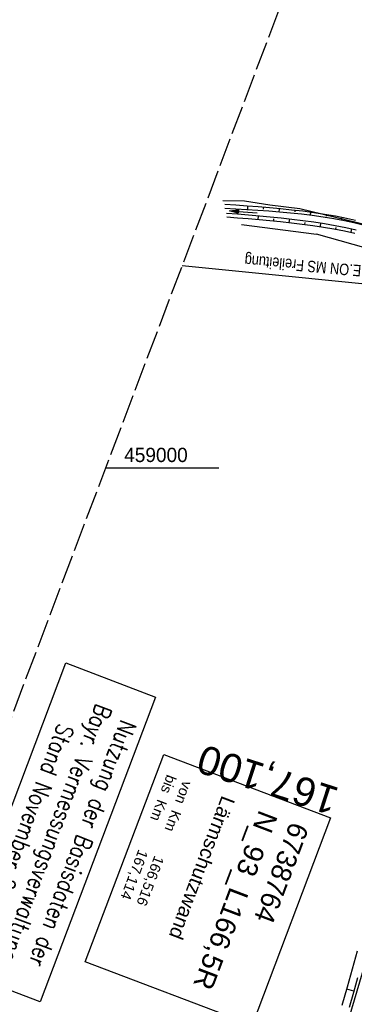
# Model space of a CAD drawing. Extents: x 508892 to 509489, y 458506 to 459473.
# Tile 28 of 63: x 509026 to 509085, y 458906 to 459078. Entities that reach past the tile are written whole.
import ezdxf
from ezdxf.enums import TextEntityAlignment as Align

# ---------------------------------------------------------------- set-up
doc = ezdxf.new("R2010")
doc.units = 0
doc.header["$LTSCALE"] = 10
doc.header["$MEASUREMENT"] = 0
for name, pattern in [('AUSGEZOGEN', [0]), ('LT00', [0]), ('LT14', [0.6, 0.5, -0.1]), ('LT17', [0.15, 0.1, -0.05])]:
    doc.linetypes.add(name, pattern=pattern)
for name, color, linetype in [('--EK_ST-93-1', 30, 'LT17'), ('--EL_DFK_AB_L', 21, 'LT00'), ('BW_TEXT_B', 20, 'AUSGEZOGEN'), ('DFK_AB_L', 21, 'LT00'), ('DFK_KATASTER', 250, 'LT00'), ('DFK_STAND', 22, 'LT00'), ('PFEIL', 140, 'AUSGEZOGEN'), ('STROM_FREILTG', 80, 'STROMFREILEITUNG'), ('STROM_TEXT', 80, 'Continuous'), ('V111_BOESCH', 250, 'LT00'), ('V111_BOSCHUNG', 250, 'LT00'), ('V111_GRABEN', 250, 'LT00'), ('V111_RASTER', 250, 'LT00')]:
    doc.layers.add(name, color=color, linetype=linetype)
doc.layers.add('-BLATT_111-RAND', color=7, linetype='LT14', plot=False)
doc.styles.add('Beschrift', font='ARIAL.TTF')
doc.styles.get("Standard").update_dxf_attribs({"font": 'ARIAL.TTF'})
doc.styles.add('Strom', font='txt-alt.shx')
doc.styles.add('Versorgungsltg', font='ARIAL.TTF', dxfattribs={"width": 0.8, "height": 2})
doc.linetypes.add('STROMFREILEITUNG', pattern='A,12.7,-5.5,["xx",Strom,S=2.5,R=0,X=-2.6,Y=-0.85],-4.35', length=22.55)

# ---------------------------------------------------------------- blocks, each defined once
blk = doc.blocks.new('Pfreil3')
at = {"layer": 'PFEIL'}
blk.add_hatch(color=256, dxfattribs=at).paths.add_polyline_path([(-1.55, 0.27), (-1.55, -0.27), (0, 0)])
for p, q in [((-1.55, 0), (-4.83, 0)), ((-1.55, -0.27), (-1.55, 0.27)), ((-1.55, 0.27), (0, 0)), ((0, 0), (-1.55, -0.27))]:
    blk.add_line(p, q, dxfattribs=at)

msp = doc.modelspace()

# ---------------------------------------------------------------- linework, layer by layer
at = {"layer": '--EL_DFK_AB_L'}
msp.add_line((509061.61, 458828.76), (509118.22, 459019.77), dxfattribs=at)
at = {"layer": '-BLATT_111-RAND'}
msp.add_lwpolyline([(509220.39, 459472.62), (508892.48, 458607.69), (509160.85, 458505.95), (509488.75, 459370.88), (509220.39, 459472.62)], dxfattribs=at)
at = {"layer": 'BW_TEXT_B'}
msp.add_lwpolyline([(509080.63, 458938.78), (509066.9, 458902.56), (509037.66, 458913.64), (509051.39, 458949.86)], close=True, dxfattribs=at)
at = {"layer": 'DFK_AB_L'}
msp.add_line((509061.61, 458828.76), (509118.22, 459019.77), dxfattribs=at)
at = {"layer": 'DFK_KATASTER'}
for p, q in [((509061.74, 459046.74), (509065.54, 459046.66)), ((509065.54, 459046.66), (509069.99, 459045.98)), ((509069.99, 459045.98), (509075.24, 459045.34)), ((509075.24, 459045.34), (509087.48, 459042.35)), ((509065.01, 459042.52), (509078.16, 459040.82)), ((509121.02, 459028.74), (509078.16, 459040.82))]:
    msp.add_line(p, q, dxfattribs=at)
at = {"layer": 'DFK_STAND'}
msp.add_lwpolyline([(509049.96, 458959.92), (509029.75, 458906.62), (509014.03, 458912.58), (509034.23, 458965.88)], close=True, dxfattribs=at)
at = {"layer": 'STROM_FREILTG', "ltscale": 0.05, "flags": 128}
msp.add_lwpolyline([(509054.61, 459035.35), (509099.55, 459030.88), (509219.61, 459016.4)], dxfattribs=at)
at = {"layer": 'V111_BOESCH'}
for points in [[(509082.64, 458906.05), (509083.56, 458909.22), (509084.45, 458912.39), (509085.33, 458915.56)], [(509085.36, 458910.83), (509084.61, 458908.24), (509083.86, 458905.65)]]:
    msp.add_lwpolyline(points, dxfattribs=at)
at = {"layer": 'V111_BOSCHUNG'}
for p, q in [((509066.09, 459045.75), (509066.04, 459045.11)), ((509068.85, 459045.54), (509068.83, 459045.24)), ((509071.61, 459045.3), (509071.56, 459044.72)), ((509067.92, 459043.43), (509067.97, 459044.08)), ((509074.37, 459045.01), (509074.34, 459044.74)), ((509077.12, 459044.67), (509077.05, 459044.15)), ((509079.86, 459044.25), (509079.82, 459044)), ((509082.59, 459043.75), (509082.49, 459043.27)), ((509070.65, 459043.18), (509070.68, 459043.5)), ((509073.38, 459042.89), (509073.46, 459043.53)), ((509076.11, 459042.56), (509076.15, 459042.88)), ((509078.83, 459042.17), (509078.93, 459042.8)), ((509081.53, 459041.72), (509081.59, 459042.02)), ((509084.22, 459041.18), (509084.35, 459041.78)), ((509084.68, 458908.46), (509083.44, 458908.81))]:
    msp.add_line(p, q, dxfattribs=at)
at = {"layer": 'V111_GRABEN'}
for points in [[(509084.99, 459043.23), (509083.38, 459043.59), (509081.48, 459043.97), (509079.57, 459044.3), (509077.66, 459044.59), (509075.73, 459044.85), (509073.79, 459045.07), (509071.85, 459045.27), (509069.91, 459045.45), (509067.96, 459045.61), (509066.01, 459045.76), (509064.05, 459045.89), (509062.1, 459046.02)], [(509086.32, 459042.41), (509084.69, 459042.8), (509083.06, 459043.16), (509081.18, 459043.52), (509079.3, 459043.83), (509077.41, 459044.1), (509075.52, 459044.34), (509073.61, 459044.54), (509071.7, 459044.71), (509069.79, 459044.86), (509067.87, 459045), (509065.95, 459045.12), (509064.03, 459045.23), (509062.11, 459045.33)], [(509062.4, 459044.54), (509064.32, 459044.39), (509066.23, 459044.23), (509068.14, 459044.07), (509070.05, 459043.89), (509071.96, 459043.7), (509073.86, 459043.49), (509075.76, 459043.25), (509077.66, 459042.99), (509079.54, 459042.7), (509081.42, 459042.37), (509083.29, 459042), (509085.12, 459041.6)], [(509062.42, 459043.87), (509064.31, 459043.72), (509066.2, 459043.57), (509068.09, 459043.41), (509069.98, 459043.24), (509071.87, 459043.05), (509073.75, 459042.85), (509075.62, 459042.62), (509077.49, 459042.37), (509079.35, 459042.09), (509081.21, 459041.78), (509083.05, 459041.43), (509084.87, 459041.04)]]:
    msp.add_lwpolyline(points, dxfattribs=at)
at = {"layer": 'V111_RASTER'}
msp.add_line((509041.21, 459000), (509061.04, 459000), dxfattribs=at)

# ---------------------------------------------------------------- block references
at = {"layer": 'PFEIL', "rotation": 175.765297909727}
msp.add_blockref('Pfreil3', (509062.93, 459044.92), dxfattribs=at)

# ---------------------------------------------------------------- texts
at = {"layer": '--EK_ST-93-1', "style": 'Beschrift'}
msp.add_text('167,100', height=5, rotation=-197.9269, dxfattribs=at).set_placement((509081.6, 458941.54), align=Align.MIDDLE_LEFT)
at = {"layer": 'BW_TEXT_B', "insert": (509076.88, 458937.04), "char_height": 2, "width": 32.7604, "attachment_point": 1, "rotation": 249.2379, "style": 'Beschrift'}
msp.add_mtext('\\pt10,14;{\\Funir_o|c0;\\H1.75x;6738764}\\P\\ptz;{\\H1.75x;N_93_L166,5R\\W0.8;\\P\\H0.3714x;\\W1;\\P\\H1.924x;Lärmschutzwand\\P\\H0.1999x;\\P\\H3.602x;\\P\\pt14;von  Km^I166,516\\Pbis  Km^I167,114}', dxfattribs=at)
at = {"layer": 'DFK_STAND', "insert": (509038.6, 458933.75), "char_height": 3, "width": 55.058, "attachment_point": 2, "rotation": 249.2379, "style": 'Versorgungsltg'}
msp.add_mtext('{\\Fromans|c0;Nutzung der Basisdaten der Bayr. Vermessungsverwaltung\\PStand November 2007}', dxfattribs=at)
at = {"layer": 'STROM_TEXT', "insert": (509075.79, 459035.63), "char_height": 2, "attachment_point": 5, "rotation": 174.9558, "line_spacing_factor": 1.1, "style": 'Versorgungsltg'}
msp.add_mtext('E.ON MS Freileitung', dxfattribs=at)
at = {"layer": 'V111_RASTER', "width": 0.955}
msp.add_text(' 459000', height=2.5, rotation=0.0002, dxfattribs=at).set_placement((509043.54, 459001))

doc.saveas('drawing.dxf')
